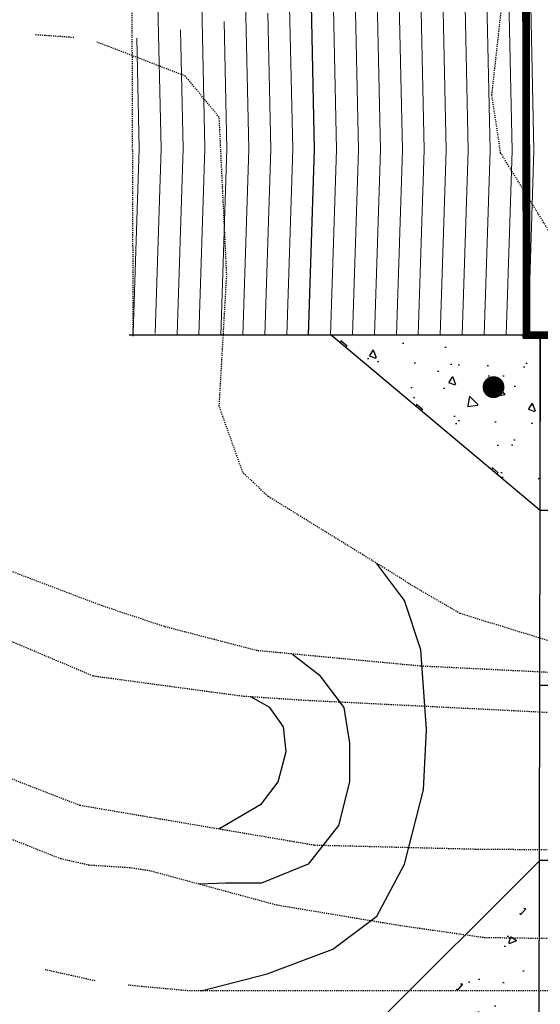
# Model space of a CAD drawing. Header units: inches. Extents: x 38743 to 43814, y 58617 to 61856.
# Tile 3 of 10: x 41192 to 41240, y 59141 to 59231. Entities that reach past the tile are written whole.
import ezdxf

# ---------------------------------------------------------------- set-up
doc = ezdxf.new("R2010")
doc.units = ezdxf.units.IN
doc.header["$MEASUREMENT"] = 0
doc.linetypes.add('DASHED', pattern=[0.75, 0.5, -0.25])
doc.linetypes.add('DIVIDE', pattern=[1.25, 0.5, -0.25, 0, -0.25, 0, -0.25])
for name, color, linetype in [('A-PR-BUNKER', 6, 'Continuous'), ('c-pr-contmjr', 4, 'Continuous'), ('C-PR-CULVERT', 6, 'Continuous'), ('c-pr-drive', 4, 'Continuous'), ('c-pr-gradpnts', 7, 'Continuous'), ('c-text', 6, 'Continuous'), ('S-PR-BOLLARD', 3, 'Continuous'), ('TOPOGRAPHICLINES', 7, 'Continuous')]:
    doc.layers.add(name, color=color, linetype=linetype)
doc.layers.add('c-pr-contmin', color=2, linetype='Continuous', lineweight=0)

msp = doc.modelspace()

# ---------------------------------------------------------------- hatches: boundary and pattern name
at = {"layer": 'c-pr-gradpnts'}
h = msp.add_hatch(dxfattribs=at)
h.set_pattern_fill('AR-CONC', color=256, angle=-90, style=0)
h.set_pattern_definition([(320, (-18038.4487, 100518.95), (-0.62752135, -7.17260183), [0.75, -8.25]), (265, (-18038.449, 100518.95), (7.5219213, 1.3875133), [0.6, -6.6]), (10.4514, (-18038.501, 100518.352), (6.8943954, -5.7850938), [0.6374019, -7.0114211]), (316.1842, (-18036.449, 100518.95), (-1.6551901, -10.6724105), [1.125, -12.375]), (6.6356, (-18036.587, 100518.061), (9.7411787, -9.346627), [0.9561029, -10.51713]), (261.1842, (-18036.449, 100518.95), (9.741186, -9.3466195), [0.9, -9.9]), (291, (-18036.9487, 100517.95), (-4.0261889, -5.9690705), [0.75, -8.25]), (236, (-18036.949, 100517.95), (7.25150045, -2.4331533), [0.6, -6.6]), (341.4514, (-18037.284, 100517.4525), (3.225305, -8.4022263), [0.6374019, -7.0114211]), (307.5, (-18038.4487, 100518.95), (3.32893854, -0.12159855), [0, -6.52, 0, -6.7, 0, -6.625]), (277.5, (-18038.4487, 100518.95), (3.94411712, -2.63069537), [0, -3.82, 0, -6.37, 0, -2.525]), (237.5, (-18038.4487, 100521.18), (-0.22554872, -5.33822436), [0, -2.5, 0, -7.8, 0, -10.35]), (227.5, (-18038.4487, 100522.18), (1.00104982, -5.8318617), [0, -3.25, 0, -5.18, 0, -7.35])])
h.paths.add_polyline_path([(41220.772, 59201.836), (41239.825, 59185.868), (41239.825, 59201.832)])
h = msp.add_hatch(dxfattribs=at)
h.set_pattern_fill('AR-CONC', color=256, angle=-180, style=0)
h.set_pattern_definition([(230, (82556.1336, 118409.592), (-7.17260183, 0.62752135), [0.75, -8.25]), (175, (82556.1336, 118409.592), (1.3875133, -7.5219213), [0.6, -6.6]), (280.4514, (82555.536, 118409.644), (-5.7850938, -6.8943954), [0.6374019, -7.0114211]), (226.1842, (82556.134, 118407.592), (-10.6724105, 1.6551901), [1.125, -12.375]), (276.6356, (82555.244, 118407.73), (-9.346627, -9.7411787), [0.9561029, -10.51713]), (171.1842, (82556.134, 118407.592), (-9.3466195, -9.741186), [0.9, -9.9]), (201, (82555.1336, 118408.092), (-5.9690705, 4.0261889), [0.75, -8.25]), (146, (82555.1336, 118408.092), (-2.4331533, -7.25150045), [0.6, -6.6]), (251.4514, (82554.636, 118408.4275), (-8.4022263, -3.225305), [0.6374019, -7.0114211]), (217.5, (82556.1336, 118409.592), (-0.12159855, -3.32893854), [0, -6.52, 0, -6.7, 0, -6.625]), (187.5, (82556.1336, 118409.592), (-2.63069537, -3.94411712), [0, -3.82, 0, -6.37, 0, -2.525]), (147.5, (82558.3636, 118409.592), (-5.33822436, 0.22554872), [0, -2.5, 0, -7.8, 0, -10.35]), (137.5, (82559.3636, 118409.592), (-5.8318617, -1.00104982), [0, -3.25, 0, -5.18, 0, -7.35])])
h.paths.add_polyline_path([(41239.019, 59150.372), (41223.052, 59131.319), (41239.016, 59131.319)])

# ---------------------------------------------------------------- linework, layer by layer
at = {"layer": 'A-PR-BUNKER'}
msp.add_line((41252.825, 59201.832, -14366.2), (41202.325, 59201.832, -14366.2), dxfattribs=at)
at = {"layer": 'c-pr-contmin'}
for points, elevation in [([(41238.703, 59201.832), (41239.249, 59218.66), (41238.643, 59246.57), (41238.494, 59263.584), (41238.347, 59265.663), (41238.347, 59284.462), (41238.347, 59284.832), (41260.76, 59284.733), (41267.075, 59284.832), (41266.867, 59280.469), (41266.698, 59275.345), (41267.244, 59201.832)], -4788.6), ([(41236.702, 59201.832), (41237.249, 59218.671), (41236.828, 59238.02)], -4789.6), ([(41228.698, 59201.832), (41229.246, 59218.714), (41228.849, 59237)], -4793.6), ([(41232.7, 59201.832), (41233.247, 59218.692), (41232.837, 59237.586)], -4791.6), ([(41224.696, 59201.832), (41225.244, 59218.735), (41224.857, 59236.566)], -4795.6), ([(41220.694, 59201.832), (41221.243, 59218.756), (41220.871, 59235.892)], -4797.6), ([(41216.692, 59201.832), (41217.242, 59218.778), (41216.901, 59234.433)], -4799.6), ([(41230.699, 59201.832), (41231.246, 59218.703), (41230.909, 59234.25)], -4792.6), ([(41234.701, 59201.832), (41235.248, 59218.681), (41234.893, 59235.013)], -4790.6), ([(41212.69, 59201.832), (41213.24, 59218.799), (41212.916, 59233.711)], -4801.6), ([(41226.697, 59201.832), (41227.245, 59218.724), (41226.924, 59233.486)], -4794.6), ([(41222.695, 59201.832), (41223.244, 59218.746), (41222.94, 59232.723)], -4796.6), ([(41204.69, 59201.962), (41205.237, 59218.842), (41204.954, 59231.887)], -4803.6), ([(41208.688, 59201.832), (41209.239, 59218.821), (41208.953, 59231.974)], -4803.6), ([(41214.691, 59201.832), (41215.241, 59218.789), (41214.971, 59231.197)], -4800.6), ([(41206.689, 59201.897), (41207.238, 59218.831), (41207.003, 59229.67)], -4803.6), ([(41210.689, 59201.832), (41211.239, 59218.81), (41210.987, 59230.433)], -4802.6), ([(41202.691, 59202.027), (41203.237, 59218.853), (41203.018, 59228.907)], -4803.6)]:
    msp.add_lwpolyline(points, dxfattribs=dict(at, elevation=elevation))
at = {"layer": 'c-pr-contmjr', "elevation": -4798.6}
msp.add_lwpolyline([(41218.693, 59201.832), (41219.242, 59218.767), (41218.956, 59231.96)], dxfattribs=at)
at = {"layer": 'C-PR-CULVERT'}
for p, q in [((41238.575, 59201.832, -14366.2), (41238.575, 59284.832, -14366.2)), ((41239.825, 59201.832, -14366.2), (41269.825, 59201.832, -14366.2))]:
    msp.add_line(p, q, dxfattribs=at)
at = {"layer": 'C-PR-CULVERT', "const_width": 0.71, "elevation": -14366.2}
msp.add_lwpolyline([(41267.075, 59201.832), (41238.575, 59201.832), (41238.429, 59284.832), (41267.075, 59284.832)], close=True, dxfattribs=at)
at = {"layer": 'c-pr-drive'}
for p, q in [((41239.825, 59201.832, -14366.2), (41239.686, 59130.545, -14366.2)), ((41239.825, 59185.868, -14366.2), (41265.825, 59185.868, -14366.2)), ((41239.825, 59169.905, -14366.2), (41265.825, 59169.905, -14366.2)), ((41239.825, 59153.941, -19146.192), (41216.241, 59130.478, -19174.862)), ((41239.825, 59153.941, -14366.2), (41265.825, 59153.941, -14366.2))]:
    msp.add_line(p, q, dxfattribs=at)
at = {"layer": 'c-pr-drive', "elevation": -14366.2}
msp.add_lwpolyline([(41220.772, 59201.836), (41239.825, 59185.868), (41239.825, 59201.832)], close=True, dxfattribs=at)
at = {"layer": 'c-text', "linetype": 'DIVIDE', "ltscale": 0.2}
msp.add_lwpolyline([(41308.449, 59202.008), (41307.848, 59280.198), (41306.646, 59297.039), (41293.725, 59317.789), (41270.886, 59323.202), (41234.225, 59323.503), (41220.101, 59321.097), (41205.377, 59308.767), (41202.372, 59289.821), (41202.672, 59201.708)], dxfattribs=at)
at = {"layer": 'S-PR-BOLLARD', "const_width": 1, "elevation": -14366.2}
msp.add_lwpolyline([(41235.559, 59197.581, 1), (41235.559, 59196.581, 1)], format="xyb", close=True, dxfattribs=at)
at = {"layer": 'S-PR-BOLLARD'}
msp.add_circle((41235.559, 59197.081, -14366.2), 0.25, dxfattribs=at)
at = {"layer": 'TOPOGRAPHICLINES', "linetype": 'Continuous'}
for p, q in [((41227.427, 59177.618, -4788.6), (41224.869, 59181.035, -4788.6)), ((41228.93, 59173.113, -4788.6), (41227.427, 59177.618, -4788.6)), ((41229.431, 59165.856, -4788.6), (41228.93, 59173.113, -4788.6)), ((41217.219, 59172.747, -4788.6), (41219.663, 59170.861, -4788.6)), ((41219.663, 59170.861, -4788.6), (41221.917, 59167.858, -4788.6)), ((41215.155, 59167.858, -4788.6), (41213.434, 59168.838, -4788.6)), ((41216.407, 59166.106, -4788.6), (41215.155, 59167.858, -4788.6)), ((41221.917, 59167.858, -4788.6), (41222.418, 59164.604, -4788.6)), ((41216.658, 59163.854, -4788.6), (41216.407, 59166.106, -4788.6)), ((41229.18, 59160.35, -4788.6), (41229.431, 59165.856, -4788.6)), ((41222.418, 59164.604, -4788.6), (41222.418, 59161.101, -4788.6)), ((41215.906, 59161.101, -4788.6), (41216.658, 59163.854, -4788.6)), ((41214.404, 59159.099, -4788.6), (41215.906, 59161.101, -4788.6)), ((41222.418, 59161.101, -4788.6), (41221.416, 59157.097, -4788.6)), ((41227.427, 59153.593, -4788.6), (41229.18, 59160.35, -4788.6)), ((41210.517, 59156.808, -4788.6), (41214.404, 59159.099, -4788.6)), ((41221.416, 59157.097, -4788.6), (41218.661, 59153.593, -4788.6)), ((41218.661, 59153.593, -4788.6), (41214.404, 59151.841, -4788.6)), ((41224.922, 59148.838, -4788.6), (41227.427, 59153.593, -4788.6)), ((41211.148, 59151.841, -4788.6), (41208.74, 59151.771, -4788.6)), ((41214.404, 59151.841, -4788.6), (41211.148, 59151.841, -4788.6)), ((41220.915, 59145.835, -4788.6), (41224.922, 59148.838, -4788.6)), ((41214.905, 59143.583, -4788.6), (41220.915, 59145.835, -4788.6)), ((41208.894, 59142.033, -4788.6), (41214.905, 59143.583, -4788.6))]:
    msp.add_line(p, q, dxfattribs=at)
at = {"layer": 'TOPOGRAPHICLINES', "linetype": 'DASHED', "ltscale": 0.2, "elevation": -4788.6}
for points in [[(41358.318, 59182.33), (41335.037, 59179.934), (41315.864, 59181.645), (41288.132, 59187.12), (41278.545, 59190.884), (41269.301, 59191.911), (41260.057, 59194.306), (41248.758, 59201.834), (41242.253, 59208.677), (41236.207, 59218.437), (41235.406, 59223.733), (41237.118, 59239.131), (41239.172, 59260.689), (41238.487, 59270.27), (41236.775, 59282.588), (41237.118, 59292.511), (41235.063, 59310.305), (41234.537, 59316.094)], [(41197.275, 59228.96), (41193.797, 59229.208)], [(41227.542, 59179.388), (41214.991, 59187.122), (41212.7, 59189.287), (41210.541, 59195.334), (41211.225, 59207.311), (41210.541, 59221.682), (41207.459, 59225.446), (41199.378, 59228.552)], [(41313.235, 59171.157), (41282.438, 59171.474), (41270.053, 59171.317), (41250.529, 59170.232), (41241.593, 59171.015), (41228.894, 59171.642), (41214.001, 59173.052), (41205.535, 59175.246), (41199.891, 59177.126), (41191.638, 59180.258), (41187.562, 59184.175), (41184.897, 59190.756), (41183.543, 59198.54)], [(41290.712, 59165.757), (41269.4, 59166.328), (41240.056, 59167.428), (41218.048, 59168.527), (41212.628, 59168.893), (41199.057, 59170.726), (41189.52, 59174.758), (41183.651, 59181.357), (41182.562, 59183.535)], [(41277.314, 59173.633), (41262.914, 59171.633), (41248.114, 59171.633), (41232.514, 59176.433), (41227.714, 59179.233), (41227.542, 59179.388)], [(41175.839, 59173.931), (41175.949, 59173.658), (41182.872, 59165.766), (41187.319, 59163.027), (41197.806, 59158.966), (41219.231, 59155.329), (41233.903, 59154.962), (41281.51, 59154.6), (41291.103, 59154.469)], [(41188.551, 59157.071), (41196.055, 59154.102), (41198.688, 59153.51), (41202.347, 59153.28), (41204.143, 59153.012), (41215.744, 59149.879), (41227.032, 59147.998)], [(41227.006, 59148.003), (41234.714, 59146.902), (41246.158, 59146.745), (41280.353, 59147.451), (41295.377, 59147.664)], [(41199.232, 59142.94), (41196.114, 59143.633), (41194.609, 59143.967)], [(41220.914, 59142.033), (41207.714, 59142.033), (41203.314, 59142.433), (41202.158, 59142.561)], [(41295.206, 59143.233), (41290.114, 59143.233), (41276.514, 59142.833), (41262.914, 59142.433), (41249.314, 59142.033), (41244.514, 59142.033), (41239.714, 59142.033), (41234.914, 59142.033), (41230.114, 59142.033), (41225.314, 59142.033), (41220.914, 59142.033), (41220.452, 59142.033)]]:
    msp.add_lwpolyline(points, dxfattribs=at)

doc.saveas('drawing.dxf')
